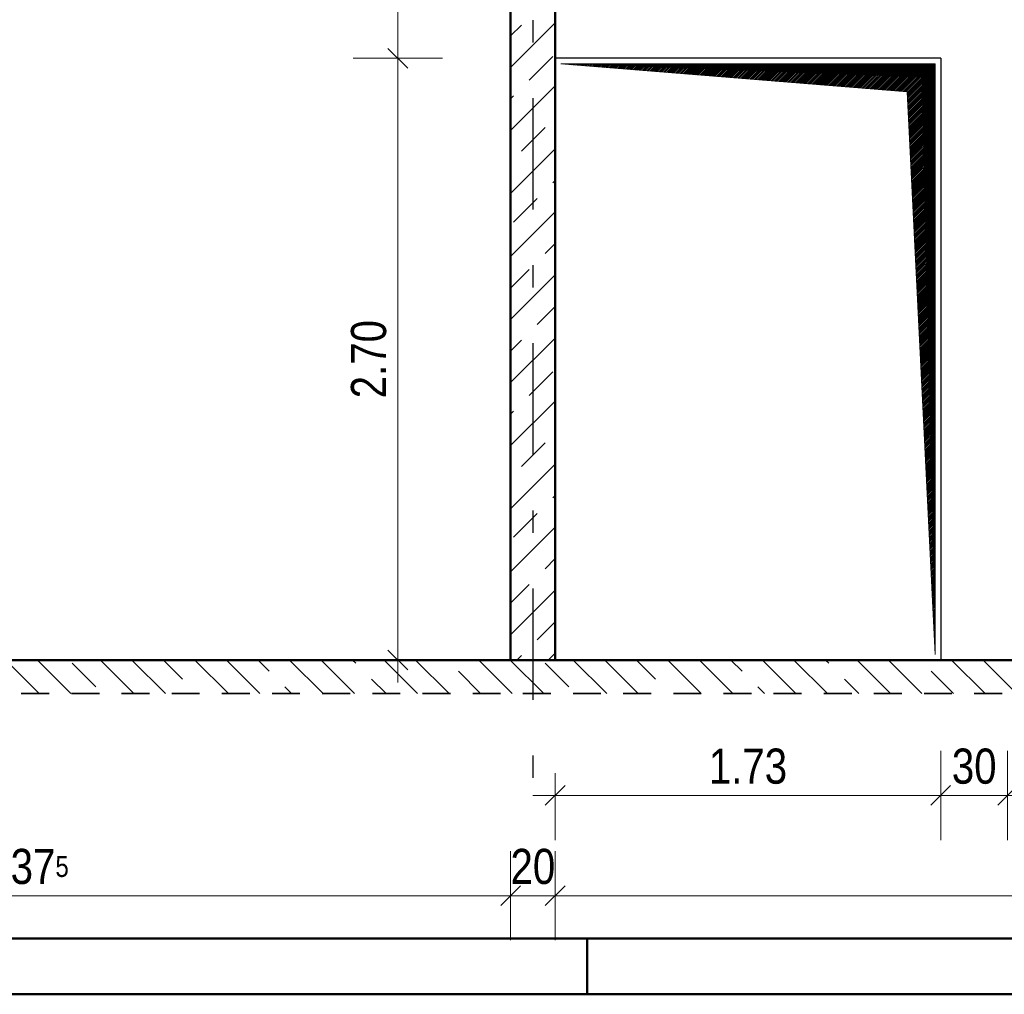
# Model space of a CAD drawing. Header units: millimetres. Extents: x 0 to 102, y -15 to 47.
# Tile 64 of 103: x 37.45 to 41.87, y 0 to 4.37. Entities that reach past the tile are written whole.
import ezdxf

# ---------------------------------------------------------------- set-up
doc = ezdxf.new("R2010")
doc.units = ezdxf.units.MM
doc.linetypes.add('DASHDOTX2', pattern=[2, 1, -0.5, 0, -0.5])
doc.linetypes.add('HIDDEN', pattern=[0.375, 0.25, -0.125])
doc.layers.add('Achsen', color=7, linetype='Continuous', lineweight=20)
doc.layers.add('Schraffuren', color=7, linetype='Continuous', lineweight=20)
doc.styles.add('Arial Narrow', font='ARIALN.TTF')
doc.dimstyles.new('Arch_Strakon_dimstyle', dxfattribs={"dimtxt": 15.75, "dimasz": 1, "dimexe": 1.25, "dimexo": 0.0625, "dimgap": 1, "dimtad": 0, "dimzin": 12, "dimdsep": 46, "dimtxsty": 'Arial Narrow', "dimblk": 'Arrowhead_Tick', "dimsah": 1, "dimcen": 0, "dimse1": 1, "dimse2": 1, "dimclrd": 6, "dimclrt": 2, "dimazin": 0, "dimtfac": 1, "dimtdec": 4, "dimtmove": 0, "dimatfit": 3, "dimldrblk": 'NONE', "dimfxl": 1, "dimtvp": 1, "dimtolj": 1, "dimtzin": 0, "dimlwd": 13, "dimarcsym": 2})

# ---------------------------------------------------------------- blocks, each defined once
blk = doc.blocks.new('Arrowhead_Tick')
at = {"color": 0, "linetype": 'Continuous', "lineweight": -2}
for p, q in [((0, 20), (0, -10)), ((-1, 0), (0, 0)), ((10, 0), (0, 0))]:
    blk.add_line(p, q, dxfattribs=at)
at = {"color": 2, "linetype": 'Continuous', "lineweight": 35}
blk.add_line((4.42, 4.42), (-4.42, -4.42), dxfattribs=at)
blk = doc.blocks.new('*D318')
at = {"layer": 'Achsen', "color": 6, "linetype": 'Continuous', "lineweight": 13}
blk.add_line((35.2907, 0.4423), (39.6457, 0.4423), dxfattribs=at)
at = {"layer": 'Defpoints', "color": 0}
for p in [(35.2807, 1.4998), (39.6557, 1.4998), (39.6557, 0.4423)]:
    blk.add_point(p, dxfattribs=at)
at = {"layer": 'Achsen', "color": 6, "lineweight": 13, "xscale": 0.01, "yscale": 0.01, "zscale": 0.01}
blk.add_blockref('Arrowhead_Tick', (39.6557, 0.4423), dxfattribs=at)
at = {"layer": 'Achsen', "color": 6, "lineweight": 13, "xscale": 0.01, "yscale": 0.01, "zscale": 0.01, "rotation": 180}
blk.add_blockref('Arrowhead_Tick', (35.2807, 0.4423), dxfattribs=at)
at = {"layer": 'Achsen', "color": 2, "lineweight": 35, "insert": (37.4682, 0.5727), "char_height": 0.1575, "attachment_point": 5, "style": 'Arial Narrow'}
blk.add_mtext('\\A1;4.37{\\A1;\\H.6x;\\S5;}', dxfattribs=at)
blk = doc.blocks.new('_None')
blk = doc.blocks.new('*D319')
at = {"layer": 'Achsen', "color": 6, "linetype": 'Continuous', "lineweight": 13}
blk.add_line((39.6657, 0.4423), (39.8457, 0.4423), dxfattribs=at)
at = {"layer": 'Defpoints', "color": 0}
for p in [(39.6557, 1.4998), (39.8557, 1.4998), (39.8557, 0.4423)]:
    blk.add_point(p, dxfattribs=at)
at = {"layer": 'Achsen', "color": 6, "lineweight": 13, "xscale": 0.01, "yscale": 0.01, "zscale": 0.01}
for p, rotation in [((39.8557, 0.4423), 359.9999999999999), ((39.6557, 0.4423), 179.9999999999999)]:
    blk.add_blockref('Arrowhead_Tick', p, dxfattribs=dict(at, rotation=rotation))
at = {"layer": 'Achsen', "color": 2, "lineweight": 35, "insert": (39.7557, 0.5727), "char_height": 0.1575, "attachment_point": 5, "style": 'Arial Narrow'}
blk.add_mtext('\\A1;20', dxfattribs=at)
blk = doc.blocks.new('*D320')
at = {"layer": 'Achsen', "color": 6, "linetype": 'Continuous', "lineweight": 13}
blk.add_line((39.8657, 0.4423), (46.0757, 0.4423), dxfattribs=at)
at = {"layer": 'Defpoints', "color": 0}
for p in [(39.8557, 1.4998), (46.0857, 1.4998), (46.0857, 0.4423)]:
    blk.add_point(p, dxfattribs=at)
at = {"layer": 'Achsen', "color": 6, "lineweight": 13, "xscale": 0.01, "yscale": 0.01, "zscale": 0.01}
blk.add_blockref('Arrowhead_Tick', (46.0857, 0.4423), dxfattribs=at)
at = {"layer": 'Achsen', "color": 6, "lineweight": 13, "xscale": 0.01, "yscale": 0.01, "zscale": 0.01, "rotation": 180}
blk.add_blockref('Arrowhead_Tick', (39.8557, 0.4423), dxfattribs=at)
at = {"layer": 'Achsen', "color": 2, "lineweight": 35, "insert": (42.9707, 0.5727), "char_height": 0.1575, "attachment_point": 5, "style": 'Arial Narrow'}
blk.add_mtext('\\A1;6.23', dxfattribs=at)
blk = doc.blocks.new('*D332')
at = {"layer": 'Achsen', "color": 6, "linetype": 'Continuous', "lineweight": 13}
blk.add_line((39.15, 1.5098), (39.15, 4.1898), dxfattribs=at)
at = {"layer": 'Defpoints', "color": 0}
for p in [(39.15, 4.1998), (39.8557, 4.1998), (39.8557, 1.4998)]:
    blk.add_point(p, dxfattribs=at)
at = {"layer": 'Achsen', "color": 6, "lineweight": 13, "xscale": 0.01, "yscale": 0.01, "zscale": 0.01}
for p, rotation in [((39.15, 4.1998), 90), ((39.15, 1.4998), 270)]:
    blk.add_blockref('Arrowhead_Tick', p, dxfattribs=dict(at, rotation=rotation))
at = {"layer": 'Achsen', "color": 2, "lineweight": 35, "insert": (39.0196, 2.8498), "char_height": 0.1575, "attachment_point": 5, "rotation": 90, "style": 'Arial Narrow'}
blk.add_mtext('\\A1;2.70', dxfattribs=at)
blk = doc.blocks.new('*D333')
at = {"layer": 'Achsen', "color": 6, "linetype": 'Continuous', "lineweight": 13}
blk.add_line((39.15, 4.2098), (39.15, 5.8898), dxfattribs=at)
at = {"layer": 'Defpoints', "color": 0}
for p in [(39.15, 5.8998), (39.6557, 5.8998), (39.8557, 4.1998)]:
    blk.add_point(p, dxfattribs=at)
at = {"layer": 'Achsen', "color": 6, "lineweight": 13, "xscale": 0.01, "yscale": 0.01, "zscale": 0.01}
for p, rotation in [((39.15, 5.8998), 90), ((39.15, 4.1998), 270)]:
    blk.add_blockref('Arrowhead_Tick', p, dxfattribs=dict(at, rotation=rotation))
at = {"layer": 'Achsen', "color": 2, "lineweight": 35, "insert": (39.0196, 5.0498), "char_height": 0.1575, "attachment_point": 5, "rotation": 90, "style": 'Arial Narrow'}
blk.add_mtext('\\A1;1.70', dxfattribs=at)
blk = doc.blocks.new('*D334')
at = {"layer": 'Achsen', "color": 6, "linetype": 'Continuous', "lineweight": 13}
blk.add_line((39.8657, 0.8923), (41.5755, 0.8923), dxfattribs=at)
at = {"layer": 'Defpoints', "color": 0}
for p in [(39.8557, 1.4998), (41.5855, 1.4998), (41.5855, 0.8923)]:
    blk.add_point(p, dxfattribs=at)
at = {"layer": 'Achsen', "color": 6, "lineweight": 13, "xscale": 0.01, "yscale": 0.01, "zscale": 0.01}
blk.add_blockref('Arrowhead_Tick', (41.5855, 0.8923), dxfattribs=at)
at = {"layer": 'Achsen', "color": 6, "lineweight": 13, "xscale": 0.01, "yscale": 0.01, "zscale": 0.01, "rotation": 180}
blk.add_blockref('Arrowhead_Tick', (39.8557, 0.8923), dxfattribs=at)
at = {"layer": 'Achsen', "color": 2, "lineweight": 35, "insert": (40.7206, 1.0227), "char_height": 0.1575, "attachment_point": 5, "style": 'Arial Narrow'}
blk.add_mtext('\\A1;1.73', dxfattribs=at)
blk = doc.blocks.new('*D335')
at = {"layer": 'Achsen', "color": 6, "linetype": 'Continuous', "lineweight": 13}
blk.add_line((41.5955, 0.8923), (41.8755, 0.8923), dxfattribs=at)
at = {"layer": 'Defpoints', "color": 0}
for p in [(41.5855, 1.4998), (41.8855, 1.4998), (41.8855, 0.8923)]:
    blk.add_point(p, dxfattribs=at)
at = {"layer": 'Achsen', "color": 6, "lineweight": 13, "xscale": 0.01, "yscale": 0.01, "zscale": 0.01}
blk.add_blockref('Arrowhead_Tick', (41.8855, 0.8923), dxfattribs=at)
at = {"layer": 'Achsen', "color": 6, "lineweight": 13, "xscale": 0.01, "yscale": 0.01, "zscale": 0.01, "rotation": 180}
blk.add_blockref('Arrowhead_Tick', (41.5855, 0.8923), dxfattribs=at)
at = {"layer": 'Achsen', "color": 2, "lineweight": 35, "insert": (41.7355, 1.0227), "char_height": 0.1575, "attachment_point": 5, "style": 'Arial Narrow'}
blk.add_mtext('\\A1;30', dxfattribs=at)
blk = doc.blocks.new('*D336')
at = {"layer": 'Achsen', "color": 6, "linetype": 'Continuous', "lineweight": 13}
blk.add_line((41.8955, 0.8923), (44.0755, 0.8923), dxfattribs=at)
at = {"layer": 'Defpoints', "color": 0}
for p in [(41.8855, 1.4998), (44.0855, 1.4998), (44.0855, 0.8923)]:
    blk.add_point(p, dxfattribs=at)
at = {"layer": 'Achsen', "color": 6, "lineweight": 13, "xscale": 0.01, "yscale": 0.01, "zscale": 0.01}
blk.add_blockref('Arrowhead_Tick', (44.0855, 0.8923), dxfattribs=at)
at = {"layer": 'Achsen', "color": 6, "lineweight": 13, "xscale": 0.01, "yscale": 0.01, "zscale": 0.01, "rotation": 180}
blk.add_blockref('Arrowhead_Tick', (41.8855, 0.8923), dxfattribs=at)
at = {"layer": 'Achsen', "color": 2, "lineweight": 35, "insert": (42.9855, 1.0227), "char_height": 0.1575, "attachment_point": 5, "style": 'Arial Narrow'}
blk.add_mtext('\\A1;2.20', dxfattribs=at)

msp = doc.modelspace()

# ---------------------------------------------------------------- hatches: boundary and pattern name
at = {"lineweight": 13}
h = msp.add_hatch(dxfattribs=at)
h.set_pattern_fill('Mau', color=6, scale=0.01, angle=45, style=0, pattern_type=2)
h.set_pattern_definition([(45, (0, 0), (-0.00367695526, 0.00367695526), [])])
h.paths.add_polyline_path([(39.8806979, 4.1748162), (41.4354983, 4.0498162), (41.5604983, 1.5248173), (41.5604983, 4.1748162)])
h = msp.add_hatch(dxfattribs=at)
h.set_pattern_fill('wuB', color=6, scale=0.01, angle=135, style=0, pattern_type=2)
h.set_pattern_definition([(135, (0, 0), (-0.212132, -0.212132), []), (135, (-0.0707, -0.0707), (-0.212132, -0.212132), []), (135, (-0.14142, -0.14142), (-0.212132, -0.212132), [0.15, -0.1])])
h.paths.add_polyline_path([(35.0320915, 1.3498162), (48.1358675, 1.3498162), (48.1358675, 1.4998162), (48.0171042, 1.4998162), (48.0171042, 1.4648162), (48.0071042, 1.4648162), (48.0071042, 1.4998173), (35.0320915, 1.4998162)])
at = {"layer": 'Schraffuren', "lineweight": 13}
h = msp.add_hatch(dxfattribs=at)
h.set_pattern_fill('bB', color=6, scale=0.01, angle=45, style=0, pattern_type=2)
h.set_pattern_definition([(45, (0, 0), (-0.1414214, 0.1414214), [0.15, -0.1]), (45, (-0.07071, 0.07071), (-0.1414214, 0.1414214), [])])
h.paths.add_polyline_path([(39.6556979, 1.4998173), (39.8556979, 1.4998173), (39.8556979, 5.8998162), (39.6556979, 5.8998162)])

# ---------------------------------------------------------------- linework, layer by layer
at = {"color": 4, "linetype": 'Continuous', "lineweight": 50}
for p, q in [((39.655748, 5.8998173), (39.655748, 1.4998173)), ((39.855748, 5.8998173), (39.855748, 1.4998173)), ((47.8858675, 1.4998162), (35.0320915, 1.4998162)), ((1, 0.25), (87.25, 0.25)), ((0, 0), (87.5, 0))]:
    msp.add_line(p, q, dxfattribs=at)
at = {"color": 6, "linetype": 'HIDDEN', "lineweight": 13, "ltscale": 0.5}
for p in [(39.8552831, 5.8998173), (39.855748, 4.1998162)]:
    msp.add_line(p, (39.8552831, 4.1998162), dxfattribs=at)
at = {"color": 6, "linetype": 'Continuous', "lineweight": 13}
for p, q in [((39.8806979, 4.1748162), (41.5604983, 4.1748162)), ((39.8806979, 4.1748162), (41.4354983, 4.0498162)), ((41.5604983, 4.1748162), (41.5604983, 1.5248173)), ((41.4354983, 4.0498162), (41.5604983, 1.5248173))]:
    msp.add_line(p, q, dxfattribs=at)
at = {"color": 2, "linetype": 'HIDDEN', "lineweight": 35, "ltscale": 0.5}
msp.add_line((48.3858675, 1.3498162), (34.7820915, 1.3498162), dxfattribs=at)
at = {"color": 4, "linetype": 'Continuous', "lineweight": 50, "ltscale": 0.2}
msp.add_line((40, 0), (40, 0.25), dxfattribs=at)
at = {"color": 9, "linetype": 'Continuous', "lineweight": 0}
for centre in [(39.8556979, 4.1998162), (39.6556979, 1.4998173), (39.8556979, 1.4998173), (39.8556979, 1.499815)]:
    msp.add_circle(centre, 0.00111, dxfattribs=at)
at = {"layer": 'Achsen', "color": 3, "linetype": 'DASHDOTX2', "lineweight": 25, "ltscale": 0.5}
msp.add_line((39.7556957, 7.3211224), (39.7556957, 0.7968408), dxfattribs=at)
at = {"layer": 'Achsen', "color": 3, "linetype": 'Continuous', "lineweight": 25}
for q in [(39.855748, 4.1998162), (41.5854983, 1.4998173)]:
    msp.add_line((41.5854983, 4.1998162), q, dxfattribs=at)

# ---------------------------------------------------------------- dimensions: what is measured, and where the dimension line sits
at = {"layer": 'Achsen', "lineweight": 35}
for base, p1, p2, angle, text, picture, middle in [((39.15, 5.8998162), (39.8556979, 4.1998162), (39.6556979, 5.8998162), 90, '1.70', '*D333', (39.15, 5.0498162)), ((39.15, 4.1998162), (39.8556979, 1.499815), (39.8556979, 4.1998162), 90, '2.70', '*D332', (39.15, 2.8498156)), ((41.5854983, 0.8923427), (39.855748, 1.4998173), (41.5854983, 1.4998173), 0, '1.73', '*D334', (40.7206232, 0.8923427))]:
    dim = msp.add_linear_dim(base=base, p1=p1, p2=p2, angle=angle, text=text, dimstyle='Arch_Strakon_dimstyle', override={"dimscale": 0.01, "dimtxt": 15.75, "dimasz": 1, "dimgap": 5, "dimtad": 1, "dimjust": 0, "dimtih": 0, "dimtoh": 0, "dimdec": 5, "dimdsep": 46, "dimtxsty": 'Arial Narrow', "dimclrd": 6, "dimclrt": 2, "dimtix": 1, "dimtofl": 255, "dimtmove": 0, "dimatfit": 2, "dimfxl": 0, "dimfxlon": 0, "dimtvp": 31.746032, "dimlwd": 13}, dxfattribs=at)
    dim.commit()
    dim.dimension.update_dxf_attribs({"geometry": picture, "text_midpoint": middle, "dimtype": 160})
for base, p1, p2, text, picture, middle in [((39.655748, 0.4423427), (35.2806918, 1.4998173), (39.655748, 1.4998173), '4.37{\\A1;\\H.6x;\\S5;}', '*D318', (37.4682199, 0.4423427)), ((39.855748, 0.4423427), (39.655748, 1.4998173), (39.855748, 1.4998173), '20', '*D319', (39.755748, 0.4423427)), ((46.0856915, 0.4423427), (39.855748, 1.4998173), (46.0856915, 1.4998173), '6.23', '*D320', (42.9707198, 0.4423427)), ((41.8854983, 0.8923427), (41.5854983, 1.4998173), (41.8854983, 1.4998173), '30', '*D335', (41.7354983, 0.8923427)), ((44.0855051, 0.8923427), (41.8854983, 1.4998173), (44.0855051, 1.4998173), '2.20', '*D336', (42.9855017, 0.8923427))]:
    dim = msp.add_linear_dim(base=base, p1=p1, p2=p2, text=text, dimstyle='Arch_Strakon_dimstyle', override={"dimscale": 0.01, "dimtxt": 15.75, "dimasz": 1, "dimgap": 5, "dimtad": 1, "dimjust": 0, "dimtih": 0, "dimtoh": 0, "dimdec": 5, "dimdsep": 46, "dimtxsty": 'Arial Narrow', "dimclrd": 6, "dimclrt": 2, "dimtix": 1, "dimtofl": 255, "dimtmove": 0, "dimatfit": 2, "dimfxl": 0, "dimfxlon": 0, "dimtvp": 31.746032, "dimlwd": 13}, dxfattribs=at)
    dim.commit()
    dim.dimension.update_dxf_attribs({"geometry": picture, "text_midpoint": middle, "dimtype": 160})

doc.saveas('drawing.dxf')
